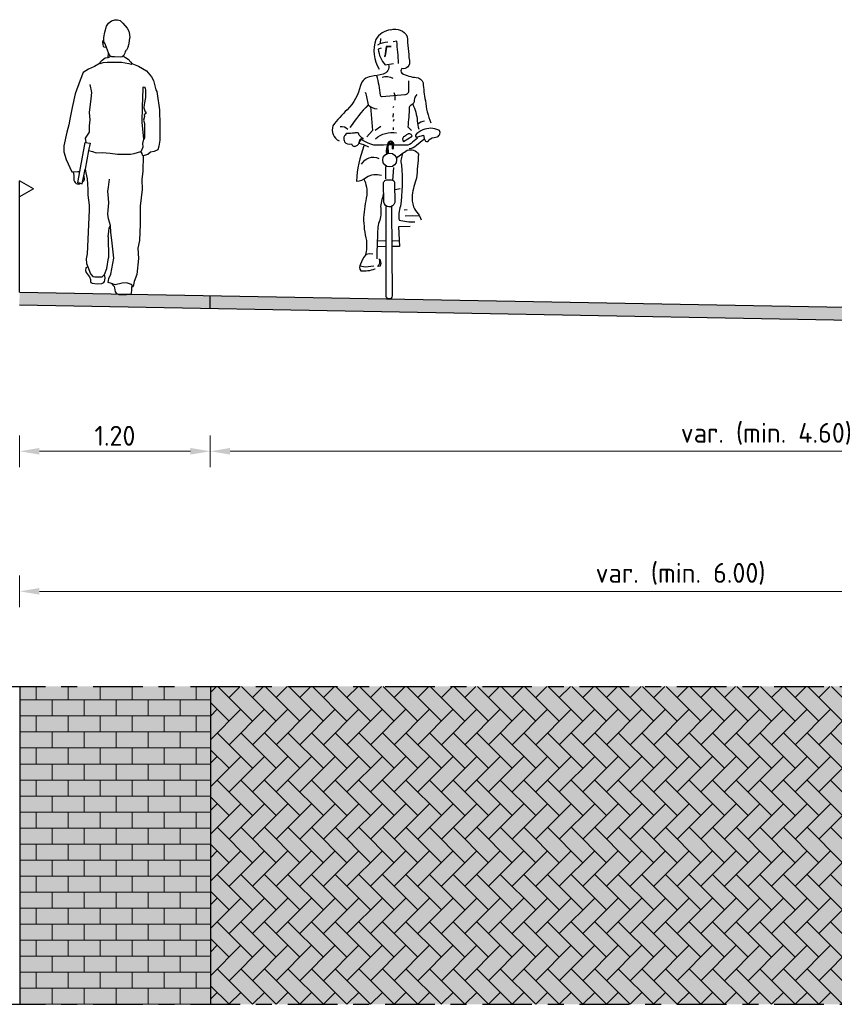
# Model space of a CAD drawing. Header units: metres. Extents: x 104013 to 108981, y 427946 to 428479.
# Tile 238 of 256: x 108867.3 to 108872.43, y 428247.61 to 428253.81. Entities that reach past the tile are written whole.
import ezdxf

# ---------------------------------------------------------------- set-up
doc = ezdxf.new("R2010")
doc.units = ezdxf.units.M
doc.linetypes.add('CENTER', pattern=[2, 1.25, -0.25, 0.25, -0.25])
doc.linetypes.add('XX-AFBREEK', pattern=[7, 4, -1, 1, -1])
doc.layers.get('DefPoints').update_dxf_attribs({"color": 211, "lineweight": 18})
for name, color, linetype, lineweight in [('N-WE-OG-TERREIN_ERF-SD', 7, 'Continuous', 25), ('N-WE-VH-KANTVERHARDING-M', 7, 'Continuous', 18), ('N-WE-VH-VERHARDING-GD', 7, 'Continuous', 25), ('N-WE-VH-VERHARDING_BETONSTRAATSTEEN-AD-50', 252, 'Continuous', 18), ('X-XX-AL-AANKLEDING-SD', 251, 'Continuous', 25), ('X-XX-AL-AFBREEKLIJN-GD', 7, 'XX-AFBREEK', 25)]:
    doc.layers.add(name, color=color, linetype=linetype, lineweight=lineweight)
doc.layers.add('N-WE-VH-VERHARDING-AP_PLEIN', color=7, linetype='Continuous', true_color=0x7f6f3f)
doc.layers.add('N-WE-VH-VERHARDING-AP_RIJBAAN-ELEMENT', color=7, linetype='Continuous', true_color=0x7f4f3f)
doc.styles.add('NLCS-ISO-M50-T25', font='NLCS-ISO.ttf', dxfattribs={"height": 0.125})
doc.dimstyles.new('NLCS-M50-T25-PIJL_l2_h1', dxfattribs={"dimscale": 0.05, "dimtxt": 2.5, "dimasz": 2.5, "dimexe": 2, "dimexo": 2, "dimgap": 0.7, "dimtad": 1, "dimzin": 0, "dimdsep": 46, "dimtxsty": 'NLCS-ISO-M50-T25', "dimcen": 2.5, "dimdle": 2, "dimclrd": 256, "dimclre": 256, "dimclrt": 256, "dimadec": 1, "dimazin": 0, "dimtfac": 1, "dimtofl": 0, "dimtmove": 1, "dimatfit": 0, "dimfxl": 2, "dimfxlon": 1, "dimtfillclr": 256, "dimtolj": 1, "dimtzin": 0, "dimlwd": 18, "dimlwe": 18, "dimarcsym": 0})

# ---------------------------------------------------------------- blocks, each defined once
blk = doc.blocks.new('SOG-ERFGRENS_RECHTS-D')
for p, q in [((0.4330127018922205, 3.250000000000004), (0, 3.500000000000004)), ((0, 3), (0, 3.500000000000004)), ((0.4330127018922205, 3.25), (0, 3)), ((0, 0), (0, 3))]:
    blk.add_line(p, q)
blk = doc.blocks.new('*D2864')
at = {"layer": 'DefPoints', "color": 0, "transparency": 16777216}
for p in [(108868.5034482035, 428252.0722474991), (108867.3036489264, 428251.8384430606), (108868.5034482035, 428251.0929020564)]:
    blk.add_point(p, dxfattribs=at)
at = {"layer": 'N-WE-VH-KANTVERHARDING-M', "lineweight": 18, "transparency": 16777216}
for p, q in [((108867.3036489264, 428251.1929020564), (108867.3036489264, 428250.9929020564)), ((108868.5034482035, 428251.1929020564), (108868.5034482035, 428250.9929020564)), ((108867.4286489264, 428251.0929020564), (108868.3784482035, 428251.0929020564))]:
    blk.add_line(p, q, dxfattribs=at)
at = {"layer": 'N-WE-VH-KANTVERHARDING-M', "transparency": 16777216}
for points in [[(108867.4286489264, 428251.1137353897), (108867.4286489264, 428251.0720687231), (108867.3036489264, 428251.0929020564)], [(108868.3784482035, 428251.1137353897), (108868.3784482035, 428251.0720687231), (108868.5034482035, 428251.0929020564)]]:
    blk.add_solid(points, dxfattribs=at)
at = {"layer": 'N-WE-VH-KANTVERHARDING-M', "transparency": 16777216, "insert": (108867.903548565, 428251.1904020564), "char_height": 0.125, "attachment_point": 5, "style": 'NLCS-ISO-M50-T25'}
blk.add_mtext('\\A1;1.20', dxfattribs=at)
blk = doc.blocks.new('*D2865')
at = {"layer": 'DefPoints', "color": 0, "transparency": 16777216}
for p in [(108868.5034482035, 428252.0722474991), (108875.503633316, 428251.6975896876), (108875.503633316, 428251.0929020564)]:
    blk.add_point(p, dxfattribs=at)
at = {"layer": 'N-WE-VH-KANTVERHARDING-M', "lineweight": 18, "transparency": 16777216}
for p, q in [((108868.5034482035, 428251.1929020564), (108868.5034482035, 428250.9929020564)), ((108875.503633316, 428251.1929020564), (108875.503633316, 428250.9929020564)), ((108868.6284482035, 428251.0929020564), (108875.378633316, 428251.0929020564))]:
    blk.add_line(p, q, dxfattribs=at)
at = {"layer": 'N-WE-VH-KANTVERHARDING-M', "transparency": 16777216}
for points in [[(108868.6284482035, 428251.1137353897), (108868.6284482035, 428251.0720687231), (108868.5034482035, 428251.0929020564)], [(108875.378633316, 428251.1137353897), (108875.378633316, 428251.0720687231), (108875.503633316, 428251.0929020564)]]:
    blk.add_solid(points, dxfattribs=at)
at = {"layer": 'N-WE-VH-KANTVERHARDING-M', "transparency": 16777216, "insert": (108872.0035407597, 428251.2029020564), "char_height": 0.125, "attachment_point": 5, "style": 'NLCS-ISO-M50-T25'}
blk.add_mtext('\\A1;var. (min. 4.60)', dxfattribs=at)
blk = doc.blocks.new('*D2868')
at = {"layer": 'DefPoints', "color": 0, "transparency": 16777216}
for p in [(108875.6236333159, 428251.6875896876), (108867.3036489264, 428250.9570431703), (108875.6236333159, 428250.2115021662)]:
    blk.add_point(p, dxfattribs=at)
at = {"layer": 'N-WE-VH-KANTVERHARDING-M', "lineweight": 18, "transparency": 16777216}
for p, q in [((108867.3036489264, 428250.3115021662), (108867.3036489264, 428250.1115021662)), ((108875.6236333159, 428250.3115021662), (108875.6236333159, 428250.1115021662)), ((108867.4286489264, 428250.2115021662), (108875.4986333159, 428250.2115021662))]:
    blk.add_line(p, q, dxfattribs=at)
at = {"layer": 'N-WE-VH-KANTVERHARDING-M', "transparency": 16777216}
for points in [[(108867.4286489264, 428250.2323354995), (108867.4286489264, 428250.1906688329), (108867.3036489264, 428250.2115021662)], [(108875.4986333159, 428250.2323354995), (108875.4986333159, 428250.1906688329), (108875.6236333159, 428250.2115021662)]]:
    blk.add_solid(points, dxfattribs=at)
at = {"layer": 'N-WE-VH-KANTVERHARDING-M', "transparency": 16777216, "insert": (108871.4636411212, 428250.3215021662), "char_height": 0.125, "attachment_point": 5, "style": 'NLCS-ISO-M50-T25'}
blk.add_mtext('\\A1;var. (min. 6.00)', dxfattribs=at)
blk = doc.blocks.new('SAL-AANKLEDING_FIETSTER_VOORAANZICHT-D')
for points in [[(0.01024110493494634, 1.693571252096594, 0.2249538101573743), (-0.08549206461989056, 1.632768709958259, 0.2180258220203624), (-0.06464129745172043, 1.446645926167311, -0.07021316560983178)], [(0.01024110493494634, 1.693571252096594, -0.3629040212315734), (0.1127097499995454, 1.65203139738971, 0.01509322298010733), (0.1261773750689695, 1.499193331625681, -0.5680413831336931), (0.07846045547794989, 1.448871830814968, 0.463013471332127), (0.07943338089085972, 1.420086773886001, 0.1113199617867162), (0.1697232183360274, 1.393415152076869, -0.312350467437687), (0.2134299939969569, 1.359583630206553, 0.04183023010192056), (0.2272079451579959, 1.247268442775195, 0.07482621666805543), (0.2615902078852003, 1.108569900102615, 1453.487324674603)], [(-0.07290424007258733, 1.599129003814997, -0.1054406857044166), (-0.01008810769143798, 1.617248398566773, -1.362009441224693)], [(0.0584613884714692, 1.481770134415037, 0.01284767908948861), (0.04667225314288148, 1.622065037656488), (0.02422465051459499, 1.617884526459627)], [(-0.05194494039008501, 1.577950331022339), (-0.06913328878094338, 1.572445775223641, 0.167709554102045), (-0.0255736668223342, 1.472177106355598), (0.0263733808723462, 1.481907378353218)], [(-0.004686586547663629, 1.475297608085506, -0.4299335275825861), (-0.0392054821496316, 1.415025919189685, -0.02170715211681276), (-0.1148376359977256, 1.400073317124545, 0.3165063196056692), (-0.1812488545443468, 1.342218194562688, -0.1405895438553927), (-0.2657149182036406, 1.190669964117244, 0.03275150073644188), (-0.3546519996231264, 1.089744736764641, 0.3965603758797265), (-0.3145954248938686, 0.994139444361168, 2.431502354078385)], [(-0.0796285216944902, 1.406185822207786, -0.02794359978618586), (-0.05661978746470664, 1.281187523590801, 0.4228137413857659), (-0.04579203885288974, 1.273048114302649), (0.09728269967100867, 1.287262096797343, 0.510680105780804), (0.1230156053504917, 1.31366255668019), (0.12298967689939, 1.371664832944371)], [(-0.0458846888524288, 1.395531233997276, -0.2013068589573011), (0.02315921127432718, 1.389374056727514, -0.2934784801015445)], [(-0.1510862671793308, 1.301467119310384, -0.01458411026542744), (-0.1326306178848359, 1.221171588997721, 0.04383162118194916), (-0.2474147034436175, 1.078609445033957, 3.218336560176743)], [(0.1405799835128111, 1.05930562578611), (0.1192612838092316, 1.081112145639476, 0.00879728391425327), (0.1280494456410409, 1.20701177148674, -0.2267345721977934), (0.1429314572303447, 1.224700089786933, 0.2984710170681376), (0.1587053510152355, 1.249567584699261, -0.2236630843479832), (0.1754212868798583, 1.2864777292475, -4.108203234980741)], [(-0.1332766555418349, 1.221135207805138, 0.1709338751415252), (-0.07706751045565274, 1.195460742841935, 0.3844899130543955)], [(0.1473809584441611, 1.226246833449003, -0.08770627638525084), (0.1764091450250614, 1.119327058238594, 0.04254960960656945), (0.18543880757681, 1.068312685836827, -2.271622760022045)], [(0.2217773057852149, 1.119289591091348, 0.1517779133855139), (0.1795114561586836, 1.098762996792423, 0.1341469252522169)], [(-0.3092794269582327, 1.083874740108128, -0.3221354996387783), (-0.2610636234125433, 1.067795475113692, 1.351222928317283)], [(0.3121619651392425, 1.062163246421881, 0.206679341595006), (0.210656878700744, 1.06357600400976, 0.1155856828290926), (0.1642551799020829, 1.030178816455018, 0.2847723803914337), (0.1681766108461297, 1.018086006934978, 0.001883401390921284), (0.2154922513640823, 1.029499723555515, 0.07747885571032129), (0.2279935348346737, 0.99164258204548, 0.4721329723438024), (0.2495404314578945, 1.000308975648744, -0.1663070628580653), (0.2939081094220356, 1.018037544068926, 0.4985144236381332), (0.3168479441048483, 1.059510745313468), (0.3121619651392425, 1.062163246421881)], [(-0.1636409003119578, 1.006528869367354, -0.1683980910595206), (-0.1938354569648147, 1.042093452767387, 0.2080561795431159), (-0.2208279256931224, 1.043813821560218, -0.01448971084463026), (-0.2666602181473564, 1.040584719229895, 0.4313812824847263), (-0.2819115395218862, 0.9891751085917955, 0.3420360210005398), (-0.2383635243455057, 0.9754253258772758, 0.5027673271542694), (-0.2075223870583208, 0.9629042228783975, 0.3216907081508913), (-0.1874445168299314, 0.9919026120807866, -0.5678978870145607), (-0.162708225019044, 1.007229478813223, -1.321990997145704)], [(0.17663408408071, 1.011757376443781), (0.1450322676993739, 0.9859985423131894, -0.2446228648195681), (0.1043269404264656, 0.9665319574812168, 0.01686528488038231), (-0.08236857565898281, 0.9673598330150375, -0.1187081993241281), (-0.1362895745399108, 0.9811735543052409), (-0.1790002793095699, 1.003071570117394), (-0.1912573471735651, 0.9790502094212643), (-0.1617126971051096, 0.9722888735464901), (-0.1317132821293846, 0.9574520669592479)], [(-0.08724474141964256, 1.007914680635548, -0.2278426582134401), (0.04610359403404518, 1.04523608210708, 0.1442440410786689)], [(0.0890728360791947, 0.9899761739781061), (0.1432269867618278, 1.023809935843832, 0.5614249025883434), (0.1156524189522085, 1.035866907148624, -0.01518557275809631), (0.08971500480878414, 1.018852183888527, 0.4372226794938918), (0.0890728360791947, 0.9899761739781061, -0.8332399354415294)], [(0.2175753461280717, 1.004017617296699), (0.1715010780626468, 0.9648060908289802, -0.1322292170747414), (0.1250541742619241, 0.9437199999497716, 0.3336954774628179)], [(-0.1601797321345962, 0.9623298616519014, 0.07342846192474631), (-0.207336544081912, 0.7409450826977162, 0.1875208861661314), (-0.1433418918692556, 0.7669078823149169, -0.1919067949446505), (-0.04974360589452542, 0.7793077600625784, 2.461001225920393)], [(0.04661849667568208, 0.8864839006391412, -0.02821722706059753), (0.1131796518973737, 0.9359223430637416, -0.3437500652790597), (0.1839610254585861, 0.9104204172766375, -0.008165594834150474), (0.1710640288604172, 0.7596621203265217, 0.0533442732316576), (0.1439916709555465, 0.6534715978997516, 0.08747742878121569), (0.1523747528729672, 0.5794137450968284, 0.08319671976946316), (0.182055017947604, 0.5357191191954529, -0.08258204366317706), (0.2003706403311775, 0.4981894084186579, -1.052456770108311)], [(-0.1740904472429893, 0.8468351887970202, -0.4083693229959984), (-0.0653461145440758, 0.8837431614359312, 0.431027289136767)], [(0.08550198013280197, 0.916770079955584, 0.1773713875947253), (0.07633514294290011, 0.8421432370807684, -0.05747081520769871), (0.07019622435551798, 0.5828869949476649, 0.1272577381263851), (0.06116330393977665, 0.4958587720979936, 0.08360029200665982), (0.1599111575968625, 0.485865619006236, 2.180608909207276)], [(-0.1594658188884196, 0.7540102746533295, -0.1223025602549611), (-0.14076045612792, 0.6520179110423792, 0.04530094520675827), (-0.1620283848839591, 0.5118056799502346, 0.05552429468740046), (-0.1441520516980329, 0.366992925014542, -0.09123024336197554), (-0.1507055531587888, 0.2762158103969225, 0.06619030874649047), (-0.1814573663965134, 0.2181005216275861, 0.3238927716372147), (-0.1788241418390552, 0.1770953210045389, 0.121836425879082), (-0.09104019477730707, 0.1891677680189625, -1.824136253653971), (-0.09129045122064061, 0.1878575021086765, -0.2539997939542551)], [(-0.03508422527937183, 0.6168155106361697), (-0.03643752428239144, 0.7214052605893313, -0.4436053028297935), (-0.01305670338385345, 0.7492934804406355), (0.01388119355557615, 0.7485421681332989, -0.5053483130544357), (0.03360298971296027, 0.72632167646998), (0.03423253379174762, 0.6058130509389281, -0.8430722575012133), (-0.03468403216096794, 0.6097090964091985), (-0.03508422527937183, 0.6168155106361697)], [(-0.03574569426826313, 0.6679371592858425, 0.01635486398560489), (-0.05481647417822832, 0.5816797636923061, -0.1008752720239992), (-0.06038714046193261, 0.496466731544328, 0.1079730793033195), (-0.07331006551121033, 0.4037107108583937, 0.02587525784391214), (-0.07739460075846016, 0.2518284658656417, 20.28503471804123)], [(0.01363154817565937, 0.5803496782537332), (0.01708959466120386, 0.01832942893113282, -0.965527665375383), (-0.01939334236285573, 0.01595087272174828), (-0.02018069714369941, 0.5823340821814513)]]:
    blk.add_lwpolyline(points, format="xyb")
for points in [[(-0.05566960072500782, 1.638336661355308), (-0.0565256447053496, 1.607504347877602)], [(0.01261803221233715, 1.588067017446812), (-0.01979299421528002, 1.588186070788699), (-0.02710554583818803, 1.528150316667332)], [(0.01147148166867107, 1.585410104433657), (-0.01733176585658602, 1.584760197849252), (-0.02525838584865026, 1.529874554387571)], [(0.02886223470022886, 1.299611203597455), (0.03564067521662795, 1.282818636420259), (0.03516222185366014, 1.251035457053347)], [(-0.1190731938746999, 1.210593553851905), (-0.1057329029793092, 1.060016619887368), (-0.1420802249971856, 1.020704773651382)], [(0.02636245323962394, 1.211654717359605), (0.02134408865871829, 1.202946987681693)], [(0.0240820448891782, 1.16583620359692), (0.02237545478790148, 1.144353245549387)], [(0.0280938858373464, 1.129121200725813), (0.02526830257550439, 1.116000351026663)], [(-0.08800324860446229, 1.061663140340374), (-0.05408572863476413, 1.086580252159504)], [(0.02418460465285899, 1.077702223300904), (0.02462559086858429, 1.064117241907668)], [(-0.02120934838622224, 0.7559633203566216), (-0.02166248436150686, 0.8330600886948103)], [(0.02636700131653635, 0.8260435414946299), (0.02021864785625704, 0.7453345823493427)], [(0.03635913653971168, 0.6888878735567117), (0.06838816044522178, 0.6955522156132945)], [(0.09411726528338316, 0.5609029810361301), (0.1121335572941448, 0.5632137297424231)], [(0.09945756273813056, 0.5236147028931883), (0.1486291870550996, 0.525087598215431), (0.1885787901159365, 0.5234488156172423)], [(0.1314347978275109, 0.4563942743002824), (0.05841435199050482, 0.4526062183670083), (0.06505833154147, 0.3288718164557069), (0.01870292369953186, 0.329177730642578)], [(-0.02179185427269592, 0.3635141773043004), (-0.07380229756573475, 0.3664180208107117)], [(-0.0246907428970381, 0.3286783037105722), (-0.07366668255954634, 0.3294847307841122)], [(0.06304616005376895, 0.3663455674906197), (0.02196121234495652, 0.3633857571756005)], [(-0.1521431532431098, 0.2787271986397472), (-0.1272751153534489, 0.2859604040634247), (-0.1041406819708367, 0.2836987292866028)], [(-0.06007450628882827, 0.2492393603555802), (-0.05416975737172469, 0.2249445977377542), (-0.05736851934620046, 0.2069420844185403), (-0.07215462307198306, 0.2048132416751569), (-0.06603986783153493, 0.211314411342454), (-0.059374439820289, 0.2252995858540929), (-0.05963352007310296, 0.2356543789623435), (-0.0608660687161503, 0.2517871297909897)], [(-0.1834776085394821, 0.2079414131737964), (-0.1520494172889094, 0.202258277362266), (-0.09661751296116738, 0.2076481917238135)]]:
    blk.add_lwpolyline(points)
for points in [[(-0.02726926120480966, 1.53105748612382), (-0.02990357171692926, 1.52604848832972), (-0.02315655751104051, 1.527076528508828)], [(0.02367201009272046, 0.9487041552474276), (0.02298572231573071, 0.9781534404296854), (0.0142371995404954, 0.9896503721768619), (-0.004943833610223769, 0.9850057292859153), (-0.009634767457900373, 0.9704836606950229), (-0.01612765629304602, 0.9419262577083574), (-0.01456767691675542, 0.919979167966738), (-0.00925826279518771, 0.9235185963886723), (-0.00978524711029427, 0.9558932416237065), (-0.003451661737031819, 0.9815252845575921), (0.01377747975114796, 0.9805512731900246), (0.02069262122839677, 0.9728396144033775), (0.01979578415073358, 0.9484858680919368)]]:
    blk.add_lwpolyline(points, close=True)
blk.add_lwpolyline([(0.02738893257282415, 0.9459970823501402), (0.02822678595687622, 0.977152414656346, 0.6680870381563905), (-0.007132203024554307, 0.9835863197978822, 0.1605800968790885), (-0.0175933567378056, 0.9104115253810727), (-0.005395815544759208, 0.9182273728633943), (-0.006145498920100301, 0.9603107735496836, -1.047019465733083), (0.01888625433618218, 0.9646368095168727), (0.01771655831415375, 0.9451283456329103)], format="xyb", close=True)
blk.add_circle((0.002587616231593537, 0.8742830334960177), 0.04373530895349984)
blk = doc.blocks.new('SAL-AANKLEDING_VOETGANGER_MAN_ACHTERAANZICHT-D')
for p, q in [((-0.0882345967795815, 1.650520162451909), (-0.07599622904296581, 1.688867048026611)), ((-0.07599622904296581, 1.688867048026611), (-0.0653896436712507, 1.706816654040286)), ((-0.0653896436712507, 1.706816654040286), (-0.04580825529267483, 1.720686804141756)), ((-0.04580825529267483, 1.720686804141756), (-0.02541097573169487, 1.728845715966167)), ((-0.02541097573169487, 1.728845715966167), (-0.007461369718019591, 1.728845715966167)), ((-0.007461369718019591, 1.728845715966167), (0.009672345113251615, 1.723134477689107)), ((0.009672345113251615, 1.723134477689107), (0.02680605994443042, 1.706000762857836)), ((0.02680605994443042, 1.706000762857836), (0.05291457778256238, 1.674996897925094)), ((0.05291457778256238, 1.674996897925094), (0.06270527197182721, 1.656231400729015)), ((-0.09476172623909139, 1.616252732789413), (-0.0882345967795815, 1.650520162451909)), ((-0.09312994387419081, 1.599119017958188), (-0.09476172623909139, 1.616252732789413)), ((0.06270527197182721, 1.656231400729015), (0.06841651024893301, 1.636650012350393)), ((0.06594791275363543, 1.580030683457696), (0.0692324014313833, 1.613805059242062)), ((0.06841651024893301, 1.636650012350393), (0.0692324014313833, 1.613805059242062)), ((-0.1004456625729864, 1.593038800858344), (-0.1011298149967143, 1.588705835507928)), ((-0.1011298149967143, 1.588705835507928), (-0.100901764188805, 1.571145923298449)), ((-0.100901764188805, 1.571145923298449), (-0.09816515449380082, 1.563164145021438)), ((-0.09907735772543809, 1.596459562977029), (-0.1004456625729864, 1.593038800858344)), ((-0.09656879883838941, 1.598968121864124), (-0.09907735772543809, 1.596459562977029)), ((-0.09816515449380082, 1.563164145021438), (-0.09542854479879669, 1.559287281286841)), ((-0.09497244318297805, 1.599880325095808), (-0.09656879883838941, 1.598968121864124)), ((-0.09542854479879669, 1.559287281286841), (-0.09109557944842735, 1.556322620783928)), ((-0.09312994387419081, 1.599119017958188), (-0.09497244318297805, 1.599880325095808)), ((-0.09149816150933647, 1.581985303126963), (-0.09312994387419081, 1.599119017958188)), ((-0.0882345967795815, 1.580353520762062), (-0.09149816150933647, 1.581985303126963)), ((-0.08083329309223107, 1.55358601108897), (-0.09109557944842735, 1.556322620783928)), ((-0.07741231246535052, 1.553452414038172), (-0.0882345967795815, 1.580353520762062)), ((-0.08083329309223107, 1.55358601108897), (-0.07741231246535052, 1.553452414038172)), ((-0.0640788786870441, 1.520309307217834), (-0.07741231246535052, 1.553452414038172)), ((0.05851649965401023, 1.558935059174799), (0.04940702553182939, 1.537359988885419)), ((0.05851649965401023, 1.558935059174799), (0.06594791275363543, 1.580030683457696)), ((-0.1041519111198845, 1.474853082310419), (-0.08573656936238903, 1.488074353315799)), ((-0.08573656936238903, 1.488074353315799), (-0.06732122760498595, 1.49185185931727)), ((-0.06732122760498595, 1.49185185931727), (-0.0640788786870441, 1.520309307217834)), ((-0.06732122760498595, 1.49185185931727), (-0.05646089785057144, 1.49468498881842)), ((-0.0596784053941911, 1.509370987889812), (-0.0640788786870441, 1.520309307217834)), ((-0.05233538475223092, 1.499580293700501), (-0.0596784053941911, 1.509370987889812)), ((-0.05646089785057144, 1.49468498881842), (-0.05233538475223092, 1.499580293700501)), ((-0.04254469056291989, 1.495500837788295), (-0.05233538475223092, 1.499580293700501)), ((-0.02622686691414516, 1.494684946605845), (-0.04254469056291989, 1.495500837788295)), ((0.009672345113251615, 1.493869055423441), (-0.02622686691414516, 1.494684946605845)), ((0.02109482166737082, 1.494684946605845), (0.009672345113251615, 1.493869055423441)), ((0.03088551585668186, 1.501212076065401), (0.02109482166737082, 1.494684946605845)), ((0.03989104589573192, 1.526101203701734), (0.03741264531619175, 1.519161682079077)), ((0.03989104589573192, 1.526101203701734), (0.04197561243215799, 1.526332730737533)), ((0.04197561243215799, 1.526332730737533), (0.04341395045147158, 1.528010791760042)), ((0.04341395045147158, 1.528010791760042), (0.04940702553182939, 1.537359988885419)), ((-0.1171868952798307, 1.454801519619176), (-0.1518591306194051, 1.43373328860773)), ((-0.1192619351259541, 1.459270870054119), (-0.1041519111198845, 1.474853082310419)), ((-0.1192619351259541, 1.459270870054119), (-0.1171868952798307, 1.454801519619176)), ((-0.1171868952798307, 1.454801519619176), (-0.1152504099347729, 1.453349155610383)), ((-0.1152504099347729, 1.453349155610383), (-0.1113774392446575, 1.454317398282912)), ((-0.1113774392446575, 1.454317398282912), (-0.09733792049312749, 1.459158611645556)), ((-0.09733792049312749, 1.459158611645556), (-0.07216361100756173, 1.460610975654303)), ((-0.07216361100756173, 1.460610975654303), (-0.009711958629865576, 1.461579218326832)), ((-0.009711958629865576, 1.461579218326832), (0.01643059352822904, 1.460610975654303)), ((0.01643059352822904, 1.460610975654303), (0.04063666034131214, 1.457706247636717)), ((0.04063666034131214, 1.457706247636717), (0.06339036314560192, 1.453349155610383)), ((0.06339036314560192, 1.453349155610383), (0.07791400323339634, 1.449960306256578)), ((0.07791400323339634, 1.449960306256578), (0.08081873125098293, 1.448992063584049)), ((0.08081873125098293, 1.448992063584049), (0.08344312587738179, 1.453285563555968)), ((-0.1702221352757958, 1.270302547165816), (-0.1794036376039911, 1.321718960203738)), ((-0.1738947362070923, 1.229903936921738), (-0.1702221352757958, 1.270302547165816)), ((-0.1830762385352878, 1.145434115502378), (-0.1738947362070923, 1.229903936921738)), ((-0.1794036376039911, 1.099526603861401), (-0.1830762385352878, 1.145434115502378)), ((-0.1830762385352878, 1.060964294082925), (-0.1794036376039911, 1.099526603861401)), ((-0.1830762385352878, 1.020565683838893), (-0.1830762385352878, 1.060964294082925)), ((-0.2087844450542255, 0.9838396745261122), (-0.1830762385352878, 1.020565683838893)), ((-0.2458154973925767, 0.7732004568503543), (-0.2106674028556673, 0.9569571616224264)), ((-0.2042897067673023, 0.9557372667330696), (-0.2087844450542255, 0.9838396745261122)), ((0.1519992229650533, 0.9499523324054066), (0.1575133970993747, 0.9761446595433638)), ((-0.1896454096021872, 0.904734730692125), (-0.2120142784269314, 0.7877887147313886)), ((0.142349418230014, 0.8934320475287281), (0.1395923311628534, 0.8989462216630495)), ((0.1464850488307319, 0.8879178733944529), (0.142349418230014, 0.8934320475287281)), ((0.150620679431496, 0.8768895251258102), (0.1464850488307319, 0.8879178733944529)), ((0.154756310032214, 0.8713753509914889), (0.150620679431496, 0.8768895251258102)), ((-0.2859036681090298, 0.7717475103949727), (-0.2583645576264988, 0.7745014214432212)), ((-0.2583645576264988, 0.7745014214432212), (-0.2510193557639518, 0.7745014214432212)), ((-0.2574028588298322, 0.7026684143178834), (-0.2458154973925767, 0.7732004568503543)), ((-0.2510193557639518, 0.7745014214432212), (-0.2458154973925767, 0.7732004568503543)), ((-0.2433965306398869, 0.6998072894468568), (-0.2574028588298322, 0.7026684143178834)), ((-0.06046787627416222, 0.41899631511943), (-0.05141246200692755, 0.4340886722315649)), ((-0.06650481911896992, 0.3631545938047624), (-0.06197711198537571, 0.3978670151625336)), ((-0.06197711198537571, 0.3978670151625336), (-0.06046787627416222, 0.41899631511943)), ((-0.06650481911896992, 0.3631545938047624), (-0.06348634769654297, 0.2303418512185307)), ((-0.1042357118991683, 0.1111122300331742), (-0.0891433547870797, 0.1246953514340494)), ((-0.06197711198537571, 0.1005475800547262), (-0.04990322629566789, 0.1277138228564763)), ((-0.06650481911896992, 0.07489057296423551), (-0.06197711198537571, 0.1005475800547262)), ((-0.04462090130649, 0.06809901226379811), (-0.06650481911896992, 0.07489057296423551))]:
    blk.add_line(p, q)
for points in [[(0.03741264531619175, 1.519161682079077), (0.03088551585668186, 1.501212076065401), (0.02924004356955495, 1.498228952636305), (0.03195019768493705, 1.496648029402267), (0.03556373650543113, 1.494163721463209), (0.04279081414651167, 1.49032433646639), (0.05860004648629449, 1.47948372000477), (0.07576435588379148, 1.462545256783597), (0.08344312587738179, 1.453285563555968), (0.1244283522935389, 1.436578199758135), (0.1740559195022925, 1.40625024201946), (0.2057624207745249, 1.36902956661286), (0.2195478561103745, 1.345594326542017), (0.2250620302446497, 1.32078054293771), (0.2333332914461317, 1.287695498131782), (0.2402260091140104, 1.276667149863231), (0.2416045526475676, 1.261503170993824), (0.2567685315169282, 1.160869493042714), (0.2595256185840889, 1.064371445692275), (0.2581470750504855, 0.9706304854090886), (0.2526329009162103, 0.9320312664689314), (0.2457401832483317, 0.9099745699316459), (0.222304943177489, 0.9003247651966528), (0.2002482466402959, 0.8948105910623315), (0.1823271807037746, 0.8796466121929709), (0.1602704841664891, 0.8741324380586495), (0.154756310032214, 0.8713753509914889), (0.1523343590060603, 0.7766851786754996), (0.1462974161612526, 0.7238619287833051), (0.1478066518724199, 0.6604740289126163), (0.1342235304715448, 0.5563367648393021), (0.1342235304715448, 0.4431440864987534), (0.1296958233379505, 0.3390068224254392), (0.1206404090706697, 0.2907112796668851), (0.1236588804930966, 0.2258141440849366), (0.1146034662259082, 0.1262045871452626), (0.0980018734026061, 0.08092751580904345), (0.09045569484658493, 0.04973174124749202), (0.07989104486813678, 0.06281668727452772), (0.06781715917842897, 0.0673443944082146), (0.04819709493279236, 0.07338133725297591), (0.02254008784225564, 0.07036286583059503), (-0.0227369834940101, 0.0613074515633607), (-0.04462090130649, 0.06809901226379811), (-0.02954360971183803, 0.04973174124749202), (-0.02780575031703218, 0.04973174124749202), (-0.02693682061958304, 0.04170862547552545), (-0.02346110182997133, 0.01650966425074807), (-0.01477180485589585, 0.006951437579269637), (1.110223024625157e-16, 0), (0.04844283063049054, 0), (0.05474257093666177, 0.0008689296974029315), (0.06690758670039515, 0.001737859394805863), (0.07385902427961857, 0.001737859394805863), (0.07994153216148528, 0.006082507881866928), (0.08167939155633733, 0.03041253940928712), (0.08254832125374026, 0.04170862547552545), (0.08254832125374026, 0.04973174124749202), (0.09045569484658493, 0.04973174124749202)], [(-0.1518591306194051, 1.43373328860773), (-0.1904214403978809, 1.417206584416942), (-0.2234748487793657, 1.397007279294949), (-0.2418378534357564, 1.349263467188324), (-0.2748912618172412, 1.262957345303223), (-0.2932542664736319, 1.176651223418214), (-0.3079446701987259, 1.103199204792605), (-0.3134535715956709, 1.06647319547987), (-0.3263076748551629, 1.020565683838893), (-0.3465069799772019, 0.9360958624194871), (-0.3465069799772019, 0.8975335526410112), (-0.3299802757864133, 0.8497897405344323), (-0.2950905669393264, 0.7708288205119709), (-0.2859036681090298, 0.7717475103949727), (-0.2837184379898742, 0.760066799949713), (-0.2832098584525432, 0.745317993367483), (-0.2827012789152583, 0.7198890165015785), (-0.2781240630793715, 0.7097174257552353), (-0.2740554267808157, 0.7041230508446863), (-0.2679524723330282, 0.69852867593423), (-0.2608323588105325, 0.695985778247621), (-0.2542208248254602, 0.69547719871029), (-0.2476092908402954, 0.6964943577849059), (-0.2455749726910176, 0.6964943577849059), (-0.2433965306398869, 0.6998072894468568), (-0.2293902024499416, 0.6969461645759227), (-0.2275616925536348, 0.7065057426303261), (-0.2197879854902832, 0.7471472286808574), (-0.2165859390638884, 0.7234490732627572), (-0.2196374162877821, 0.7153118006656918), (-0.2275616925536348, 0.7065057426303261)], [(-0.2106674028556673, 0.9569571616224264), (-0.1807510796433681, 0.9512349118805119), (-0.1896454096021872, 0.904734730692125), (-0.1646935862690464, 0.8999620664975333), (-0.1426429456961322, 0.8907742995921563), (-0.1040543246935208, 0.8926118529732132), (-0.05444038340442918, 0.8889367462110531), (-0.008501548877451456, 0.8834240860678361), (0.04662505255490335, 0.8825053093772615), (0.07326957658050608, 0.8834240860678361), (0.09623899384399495, 0.8870991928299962), (0.1395923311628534, 0.8989462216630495), (0.1437279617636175, 0.9030818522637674), (0.1533777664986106, 0.9278956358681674), (0.1519992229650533, 0.9499523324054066)], [(-0.2197879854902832, 0.7471472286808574), (-0.2120142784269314, 0.7877887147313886), (-0.2068637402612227, 0.7646112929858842), (-0.1993175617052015, 0.7268804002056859), (-0.1947898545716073, 0.6604740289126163), (-0.1947898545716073, 0.6242523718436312), (-0.1857344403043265, 0.5608644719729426), (-0.1857344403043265, 0.5306797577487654), (-0.1993175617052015, 0.2559988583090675), (-0.2053545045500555, 0.224304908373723), (-0.2023360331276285, 0.194120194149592), (-0.1942083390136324, 0.1740400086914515), (-0.1766790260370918, 0.1307322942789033), (-0.1630959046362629, 0.1126214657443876), (-0.151022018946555, 0.1111122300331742), (-0.1042357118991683, 0.1111122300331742)], [(-0.04990322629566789, 0.1277138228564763), (-0.03179239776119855, 0.2273233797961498), (-0.0423570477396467, 0.3405160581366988), (-0.04990322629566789, 0.3903208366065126), (-0.05141246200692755, 0.4340886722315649), (-0.06499558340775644, 0.4763472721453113), (-0.06952329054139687, 0.505022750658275), (-0.06650481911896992, 0.5306797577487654), (-0.06197711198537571, 0.5759568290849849), (-0.06650481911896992, 0.6287800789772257), (-0.0680140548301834, 0.6484001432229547), (-0.06348634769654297, 0.6740571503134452), (-0.05744940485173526, 0.7253711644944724)], [(-0.1942083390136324, 0.1740400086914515), (-0.2069698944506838, 0.1669688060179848), (-0.2092352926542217, 0.1503558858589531), (-0.2047044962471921, 0.1375186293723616), (-0.1926223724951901, 0.1216608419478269), (-0.1835607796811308, 0.1110889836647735), (-0.1775197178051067, 0.09447606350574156), (-0.1775197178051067, 0.08163880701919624), (-0.175254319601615, 0.07559774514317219), (-0.1669478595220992, 0.07031181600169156), (-0.1359874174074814, 0.06729128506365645), (-0.1057821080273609, 0.06955668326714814), (-0.09445511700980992, 0.07559774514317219), (-0.0899243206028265, 0.08088367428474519), (-0.0876589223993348, 0.0907003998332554), (-0.08614865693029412, 0.1035376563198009), (-0.0891433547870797, 0.1246953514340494), (-0.07556023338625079, 0.1624262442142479), (-0.06348634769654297, 0.2303418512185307)]]:
    blk.add_lwpolyline(points)
blk.add_lwpolyline([(0.1712988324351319, 1.149841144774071), (0.1699202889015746, 1.138812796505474), (0.1602704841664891, 1.130541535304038), (0.163027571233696, 1.119513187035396), (0.1561348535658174, 1.09745649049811), (0.1616490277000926, 1.075399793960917), (0.1616490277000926, 1.031286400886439), (0.163027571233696, 1.020258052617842), (0.163027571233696, 1.0092297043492), (0.1616490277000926, 0.985794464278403), (0.1616091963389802, 0.982939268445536), (0.1606000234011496, 0.9799117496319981), (0.1590862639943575, 0.9763796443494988), (0.1575133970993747, 0.9761446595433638), (0.1478635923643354, 1.083671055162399), (0.1492421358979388, 1.180169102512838), (0.1533777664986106, 1.293209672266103), (0.154756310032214, 1.298723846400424), (0.154756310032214, 1.304238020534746), (0.1602704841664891, 1.30699510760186), (0.167163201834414, 1.297345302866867), (0.1685417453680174, 1.286316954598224), (0.1685417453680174, 1.239446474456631), (0.1602704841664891, 1.195333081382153), (0.1588919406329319, 1.173276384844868), (0.1657846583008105, 1.149841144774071)], close=True)

msp = doc.modelspace()

# ---------------------------------------------------------------- hatches: boundary and pattern name
at = {"layer": 'N-WE-VH-VERHARDING-AP_PLEIN'}
h = msp.add_hatch(color=256, dxfattribs=at)
h.dxf.hatch_style = 1
h.paths.add_polyline_path([(108868.5034482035, 428252.0722474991), (108868.5019850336, 428251.9922608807), (108875.503633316, 428251.8641819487), (108875.503633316, 428251.9441953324)])
h = msp.add_hatch(color=256, dxfattribs=at)
h.dxf.hatch_style = 1
h.paths.add_polyline_path([(108868.5045980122, 428249.6129919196), (108868.5045980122, 428247.6129919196), (108875.5036333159, 428247.6129919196), (108875.5036333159, 428249.6129919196)])
at = {"layer": 'N-WE-VH-VERHARDING-AP_RIJBAAN-ELEMENT', "linetype": 'ByBlock'}
for points in [[(108867.3036489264, 428252.0941950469), (108867.3021857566, 428252.0142084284), (108868.5019850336, 428251.9922608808), (108868.5034482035, 428252.0722474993)], [(108868.5045980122, 428249.6129919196), (108867.3045980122, 428249.6129919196), (108867.3045980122, 428247.6129919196), (108868.5045980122, 428247.6129919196)]]:
    msp.add_hatch(color=256, dxfattribs=at).paths.add_polyline_path(points)
at = {"layer": 'N-WE-VH-VERHARDING_BETONSTRAATSTEEN-AD-50'}
h = msp.add_hatch(dxfattribs=at)
h.set_pattern_fill('AVH-BSS_KEIFORMAAT_HALFST-SO', color=256, scale=0.96, angle=90, pattern_type=2)
h.set_pattern_definition([(90, (108867.3062190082, 428247.6129919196), (-0.1008, 0.1008), [0.1008, -0.1008]), (180, (108867.3062190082, 428247.6129919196), (-1.234443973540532e-17, -0.1008), [])])
h.paths.add_polyline_path([(108868.5045980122, 428247.6129919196), (108868.5045980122, 428249.6129919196), (108867.3062190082, 428249.6129919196), (108867.3062190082, 428247.6129919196)])
h = msp.add_hatch(dxfattribs=at)
h.set_pattern_fill('AVH-BSS_KEIFORMAAT_KEPER', color=256, angle=135, pattern_type=2)
h.set_pattern_definition([(135, (108870.2549486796, 428247.6129919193), (-0.148492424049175, 1.387778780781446e-17), [0.315, -0.105]), (45, (108870.1064562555, 428247.4644994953), (-0.148492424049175, 2.775557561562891e-17), [0.315, -0.105])])
h.paths.add_polyline_path([(108868.5045980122, 428249.6129919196), (108868.5045980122, 428247.6129919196), (108875.5036333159, 428247.6129919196), (108875.5036333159, 428249.6129919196)])

# ---------------------------------------------------------------- linework, layer by layer
at = {"layer": 'N-WE-VH-VERHARDING-GD', "flags": 128}
for points in [[(108867.3036489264, 428252.0941950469), (108875.503633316, 428251.9441953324)], [(108868.5019850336, 428251.9922608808), (108868.5034482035, 428252.0722474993)], [(108867.3021857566, 428252.0142084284), (108875.503633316, 428251.8641819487)], [(108867.3045980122, 428249.6129919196), (108867.3045980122, 428247.6129919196)], [(108867.3045980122, 428249.6129919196), (108867.3045980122, 428247.6129919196)], [(108868.5045980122, 428249.6129919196), (108868.5045980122, 428247.6129919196)]]:
    msp.add_lwpolyline(points, dxfattribs=at)
at = {"layer": 'X-XX-AL-AFBREEKLIJN-GD', "linetype": 'CENTER', "ltscale": 0.25}
for points in [[(108859.8036489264, 428249.6129919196), (108877.6032987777, 428249.6129919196)], [(108859.8036489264, 428247.6129919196), (108877.6032987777, 428247.6129919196)]]:
    msp.add_lwpolyline(points, dxfattribs=at)

# ---------------------------------------------------------------- block references
at = {"layer": 'N-WE-OG-TERREIN_ERF-SD', "xscale": 0.2, "yscale": 0.2}
msp.add_blockref('SOG-ERFGRENS_RECHTS-D', (108867.3036489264, 428252.0941950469), dxfattribs=at)
at = {"layer": 'X-XX-AL-AANKLEDING-SD'}
for name, p in [('SAL-AANKLEDING_VOETGANGER_MAN_ACHTERAANZICHT-D', (108867.927502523, 428252.0797577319)), ('SAL-AANKLEDING_FIETSTER_VOORAANZICHT-D', (108869.6304788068, 428252.0516310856))]:
    msp.add_blockref(name, p, dxfattribs=at)

# ---------------------------------------------------------------- dimensions: what is measured, and where the dimension line sits
at = {"layer": 'N-WE-VH-KANTVERHARDING-M'}
dim = msp.add_linear_dim(base=(108868.5034482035, 428251.0929020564), p1=(108867.3036489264, 428251.8384430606), p2=(108868.5034482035, 428252.0722474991), angle=180, dimstyle='NLCS-M50-T25-PIJL_l2_h1', dxfattribs=at)
dim.commit()
dim.dimension.update_dxf_attribs({"geometry": '*D2864', "text_midpoint": (108867.903548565, 428251.1904020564)})
for base, p1, p2, text, picture, middle in [((108875.503633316, 428251.0929020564), (108868.5034482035, 428252.0722474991), (108875.503633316, 428251.6975896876), 'var. (min. 4.60)', '*D2865', (108872.0035407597, 428251.2029020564)), ((108875.6236333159, 428250.2115021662), (108867.3036489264, 428250.9570431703), (108875.6236333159, 428251.6875896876), 'var. (min. 6.00)', '*D2868', (108871.4636411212, 428250.3215021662))]:
    dim = msp.add_linear_dim(base=base, p1=p1, p2=p2, angle=180, text=text, dimstyle='NLCS-M50-T25-PIJL_l2_h1', dxfattribs=at)
    dim.commit()
    dim.dimension.update_dxf_attribs({"geometry": picture, "text_midpoint": middle})

doc.saveas('drawing.dxf')
